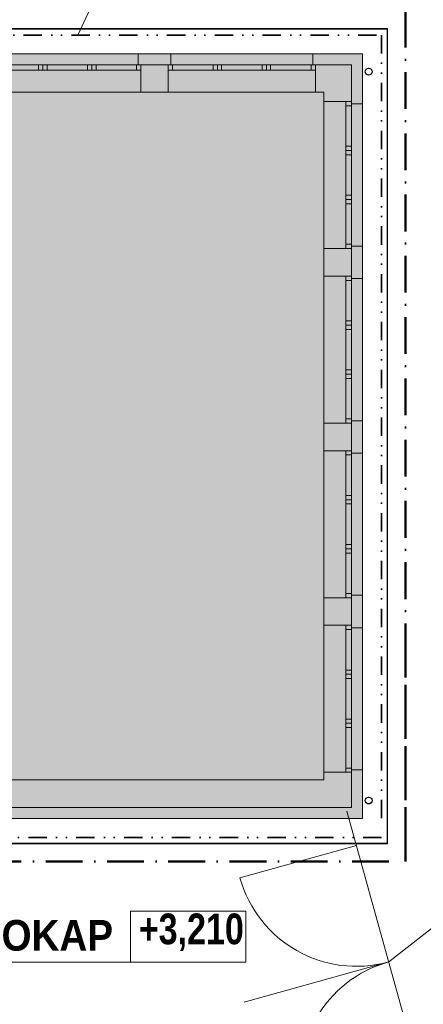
# Model space of a CAD drawing. Header units: millimetres. Extents: x -211955 to 157391, y -241491 to 94551.
# Tile 13 of 18: x 18191 to 24779, y -60808 to -44737. Entities that reach past the tile are written whole.
import ezdxf

# ---------------------------------------------------------------- set-up
doc = ezdxf.new("R2010")
doc.units = ezdxf.units.MM
doc.header["$PDMODE"] = 65
doc.linetypes.add('Cerchovana 2 tecky 0.5x_1', pattern=[780, 300, -160, 0, -160, 0, -160])
doc.linetypes.add('Cerchovana_1', pattern=[1000, 600, -200, 0, -200])
for name, color, linetype, lineweight in [('XR$1$SITUACE - PODKLAD_1', 7, 'Continuous', 25), ('XR$2$FILING_1', 7, 'Continuous', 25), ('XR$4$PODKLAD - ZPEVNĚNÉ PLOCHY_1', 7, 'Continuous', 25), ('XR$5$SITUACE STAVBA_1', 7, 'Continuous', 25)]:
    doc.layers.add(name, color=color, linetype=linetype, lineweight=lineweight)
doc.styles.add('ARIALNARROW', font='ARIALN.TTF')
doc.dimstyles.new('DIMSTYLE_3', dxfattribs={"dimtxt": 400, "dimasz": 600, "dimexe": 0, "dimexo": 0, "dimgap": 200, "dimtad": 2, "dimdec": 1, "dimlfac": 0.001, "dimrnd": 0.05, "dimzin": 4, "dimdsep": 46, "dimtxsty": 'ARIALNARROW', "dimblk1": 'ALL_ML_STRICH', "dimblk2": 'ALL_ML_STRICH', "dimsah": 1, "dimcen": 0, "dimclrd": 6, "dimclre": 6, "dimclrt": 6, "dimadec": 0, "dimazin": 0, "dimtfac": 1, "dimtdec": 0, "dimtix": 1, "dimtmove": 2, "dimatfit": 3, "dimfxl": 0, "dimtzin": 0, "dimlwd": 0, "dimlwe": 13, "dimarcsym": 0})
doc.dimstyles.new('DIMSTYLE_5', dxfattribs={"dimtxt": 400, "dimasz": 600, "dimexe": 0, "dimexo": 0, "dimgap": 200, "dimtad": 2, "dimlfac": 0.001, "dimrnd": 0.05, "dimzin": 4, "dimdsep": 46, "dimtxsty": 'ARIALNARROW', "dimblk1": 'ALL_ML_STRICH', "dimblk2": 'ALL_ML_STRICH', "dimsah": 1, "dimcen": 0, "dimclrd": 6, "dimclre": 6, "dimclrt": 6, "dimadec": 0, "dimazin": 0, "dimtfac": 1, "dimtdec": 0, "dimtix": 1, "dimtmove": 2, "dimatfit": 3, "dimfxl": 0, "dimtzin": 0, "dimlwd": 0, "dimlwe": 13, "dimarcsym": 0})

# ---------------------------------------------------------------- blocks, each defined once
blk = doc.blocks.new('ALL_ML_STRICH')
at = {"color": 0, "linetype": 'ByBlock', "lineweight": -2}
for p, q in [((-0.3, -0.3), (0.3, 0.3)), ((0, -0.5), (0, 0.5)), ((-1, 0), (0.5, 0))]:
    blk.add_line(p, q, dxfattribs=at)
blk = doc.blocks.new('*D22')
at = {"layer": 'DEFPOINTS', "color": 6, "linetype": 'Continuous', "lineweight": 13}
for p in [(16997, -37623), (16997, -45292), (23787, -45292)]:
    blk.add_point(p, dxfattribs=at)
at = {"layer": 'XR$1$SITUACE - PODKLAD_1', "color": 6, "linetype": 'Continuous', "lineweight": -2}
for p, q in [((16997, -42613), (16997, -37623)), ((16997, -37623), (23787, -37623)), ((23787, -42593), (23787, -37623))]:
    blk.add_line(p, q, dxfattribs=at)
at = {"layer": 'XR$1$SITUACE - PODKLAD_1', "color": 6, "linetype": 'Continuous', "lineweight": 13, "xscale": 600, "yscale": 600, "zscale": 600, "rotation": 180}
blk.add_blockref('ALL_ML_STRICH', (16997, -37623), dxfattribs=at)
at = {"layer": 'XR$1$SITUACE - PODKLAD_1', "color": 6, "linetype": 'Continuous', "lineweight": 13, "xscale": 600, "yscale": 600, "zscale": 600}
blk.add_blockref('ALL_ML_STRICH', (23787, -37623), dxfattribs=at)
at = {"layer": 'XR$1$SITUACE - PODKLAD_1', "color": 6, "linetype": 'Continuous', "lineweight": 13, "insert": (20477, -37223), "char_height": 400, "width": 973.71, "attachment_point": 5, "style": 'ARIALNARROW'}
blk.add_mtext('\\W0.81;\\A1;{6.8}', dxfattribs=at)
blk = doc.blocks.new('*D23')
at = {"layer": 'DEFPOINTS', "color": 6, "linetype": 'Continuous', "lineweight": 13}
for p in [(23787, -37623), (23787, -45292), (65354, -62865)]:
    blk.add_point(p, dxfattribs=at)
at = {"layer": 'XR$1$SITUACE - PODKLAD_1', "color": 6, "linetype": 'Continuous', "lineweight": -2}
for p, q in [((23787, -42593), (23787, -37623)), ((23787, -37623), (65354, -37623)), ((65354, -37623), (65354, -37623))]:
    blk.add_line(p, q, dxfattribs=at)
at = {"layer": 'XR$1$SITUACE - PODKLAD_1', "color": 6, "linetype": 'Continuous', "lineweight": 13, "xscale": 600, "yscale": 600, "zscale": 600, "rotation": 180}
blk.add_blockref('ALL_ML_STRICH', (23787, -37623), dxfattribs=at)
at = {"layer": 'XR$1$SITUACE - PODKLAD_1', "color": 6, "linetype": 'Continuous', "lineweight": 13, "xscale": 600, "yscale": 600, "zscale": 600}
blk.add_blockref('ALL_ML_STRICH', (65354, -37623), dxfattribs=at)
at = {"layer": 'XR$1$SITUACE - PODKLAD_1', "color": 6, "linetype": 'Continuous', "lineweight": 13, "insert": (44627, -37223), "char_height": 400, "width": 1622.86, "attachment_point": 5, "style": 'ARIALNARROW'}
blk.add_mtext('\\W0.81;\\A1;{41.55}', dxfattribs=at)
blk = doc.blocks.new('*D29')
at = {"layer": 'DEFPOINTS', "color": 6, "linetype": 'Continuous', "lineweight": 13}
for p in [(23787, -57777), (7057, -59847), (7057, -71449)]:
    blk.add_point(p, dxfattribs=at)
at = {"layer": 'XR$1$SITUACE - PODKLAD_1', "color": 6, "linetype": 'Continuous', "lineweight": -2}
for p, q in [((23787, -61780), (23787, -71449)), ((7057, -63456), (7057, -71449)), ((7057, -71449), (23787, -71449))]:
    blk.add_line(p, q, dxfattribs=at)
at = {"layer": 'XR$1$SITUACE - PODKLAD_1', "color": 6, "linetype": 'Continuous', "lineweight": 13, "xscale": 600, "yscale": 600, "zscale": 600, "rotation": 180}
blk.add_blockref('ALL_ML_STRICH', (7057, -71449), dxfattribs=at)
at = {"layer": 'XR$1$SITUACE - PODKLAD_1', "color": 6, "linetype": 'Continuous', "lineweight": 13, "xscale": 600, "yscale": 600, "zscale": 600}
blk.add_blockref('ALL_ML_STRICH', (23787, -71449), dxfattribs=at)
at = {"layer": 'XR$1$SITUACE - PODKLAD_1', "color": 6, "linetype": 'Continuous', "lineweight": 13, "insert": (15478, -71049), "char_height": 400, "width": 1622.86, "attachment_point": 5, "style": 'ARIALNARROW'}
blk.add_mtext('\\W0.81;\\A1;{16.75}', dxfattribs=at)
blk = doc.blocks.new('*D30')
at = {"layer": 'DEFPOINTS', "color": 6, "linetype": 'Continuous', "lineweight": 13}
for p in [(23787, -57777), (24818, -62671), (32322, -62671)]:
    blk.add_point(p, dxfattribs=at)
at = {"layer": 'XR$1$SITUACE - PODKLAD_1', "color": 6, "linetype": 'Continuous', "lineweight": -2}
for p, q in [((26699, -57777), (32322, -57777)), ((32322, -62671), (32322, -57777)), ((27097, -62671), (32322, -62671))]:
    blk.add_line(p, q, dxfattribs=at)
at = {"layer": 'XR$1$SITUACE - PODKLAD_1', "color": 6, "linetype": 'Continuous', "lineweight": 13, "xscale": 600, "yscale": 600, "zscale": 600}
for p, rotation in [((32322, -57777), 90), ((32322, -62671), 270)]:
    blk.add_blockref('ALL_ML_STRICH', p, dxfattribs=dict(at, rotation=rotation))
at = {"layer": 'XR$1$SITUACE - PODKLAD_1', "color": 6, "linetype": 'Continuous', "lineweight": 13, "insert": (31922, -60139), "char_height": 400, "width": 973.71, "attachment_point": 5, "rotation": 90, "style": 'ARIALNARROW'}
blk.add_mtext('\\W0.81;\\A1;{4.9}', dxfattribs=at)
blk = doc.blocks.new('*D31')
at = {"layer": 'DEFPOINTS', "color": 6, "linetype": 'Continuous', "lineweight": 13}
for p in [(23787, -45292), (23787, -57777), (32322, -57777)]:
    blk.add_point(p, dxfattribs=at)
at = {"layer": 'XR$1$SITUACE - PODKLAD_1', "color": 6, "linetype": 'Continuous', "lineweight": -2}
for p, q in [((26836, -45292), (32322, -45292)), ((32322, -57777), (32322, -45292)), ((26699, -57777), (32322, -57777))]:
    blk.add_line(p, q, dxfattribs=at)
at = {"layer": 'XR$1$SITUACE - PODKLAD_1', "color": 6, "linetype": 'Continuous', "lineweight": 13, "xscale": 600, "yscale": 600, "zscale": 600}
for p, rotation in [((32322, -45292), 90), ((32322, -57777), 270)]:
    blk.add_blockref('ALL_ML_STRICH', p, dxfattribs=dict(at, rotation=rotation))
at = {"layer": 'XR$1$SITUACE - PODKLAD_1', "color": 6, "linetype": 'Continuous', "lineweight": 13, "insert": (31922, -51464), "char_height": 400, "width": 1298.29, "attachment_point": 5, "rotation": 90, "style": 'ARIALNARROW'}
blk.add_mtext('\\W0.81;\\A1;{12.5}', dxfattribs=at)
blk = doc.blocks.new('*D32')
at = {"layer": 'DEFPOINTS', "color": 6, "linetype": 'Continuous', "lineweight": 13}
for p in [(23714, -16694), (23787, -45292), (32322, -45292)]:
    blk.add_point(p, dxfattribs=at)
at = {"layer": 'XR$1$SITUACE - PODKLAD_1', "color": 6, "linetype": 'Continuous', "lineweight": -2}
for p, q in [((25689, -16694), (32322, -16694)), ((32322, -45292), (32322, -16694)), ((26836, -45292), (32322, -45292))]:
    blk.add_line(p, q, dxfattribs=at)
at = {"layer": 'XR$1$SITUACE - PODKLAD_1', "color": 6, "linetype": 'Continuous', "lineweight": 13, "xscale": 600, "yscale": 600, "zscale": 600}
for p, rotation in [((32322, -16694), 90), ((32322, -45292), 270)]:
    blk.add_blockref('ALL_ML_STRICH', p, dxfattribs=dict(at, rotation=rotation))
at = {"layer": 'XR$1$SITUACE - PODKLAD_1', "color": 6, "linetype": 'Continuous', "lineweight": 13, "insert": (31922, -30923), "char_height": 400, "width": 1298.29, "attachment_point": 5, "rotation": 90, "style": 'ARIALNARROW'}
blk.add_mtext('\\W0.81;\\A1;{28.6}', dxfattribs=at)
blk = doc.blocks.new('KOMPLEXNÍ OBJEKT_19')
at = {"layer": 'XR$5$SITUACE STAVBA_1', "color": 251, "linetype": 'Continuous', "lineweight": 13}
for p, q in [((20127, -45472), (20127, -45292)), ((20167, -45472), (20127, -45472))]:
    blk.add_line(p, q, dxfattribs=at)
blk = doc.blocks.new('KOMPLEXNÍ OBJEKT_20')
at = {"layer": 'XR$5$SITUACE STAVBA_1', "color": 251, "linetype": 'Continuous', "lineweight": 13}
for p, q in [((20657, -45472), (20657, -45292)), ((20617, -45472), (20657, -45472))]:
    blk.add_line(p, q, dxfattribs=at)
blk = doc.blocks.new('KOMPLEXNÍ OBJEKT_21')
at = {"layer": 'XR$5$SITUACE STAVBA_1', "color": 251, "linetype": 'Continuous', "lineweight": 13}
for p, q in [((22977, -45472), (22977, -45292)), ((23017, -45472), (22977, -45472))]:
    blk.add_line(p, q, dxfattribs=at)
blk = doc.blocks.new('KOMPLEXNÍ OBJEKT_22')
at = {"layer": 'XR$5$SITUACE STAVBA_1', "color": 251, "linetype": 'Continuous', "lineweight": 13}
for p, q in [((23607, -46072), (23607, -46112)), ((23607, -46112), (23787, -46112))]:
    blk.add_line(p, q, dxfattribs=at)
blk = doc.blocks.new('KOMPLEXNÍ OBJEKT_23')
at = {"layer": 'XR$5$SITUACE STAVBA_1', "color": 251, "linetype": 'Continuous', "lineweight": 13}
for p, q in [((23607, -48472), (23607, -48432)), ((23607, -48432), (23787, -48432))]:
    blk.add_line(p, q, dxfattribs=at)
blk = doc.blocks.new('KOMPLEXNÍ OBJEKT_24')
at = {"layer": 'XR$5$SITUACE STAVBA_1', "color": 251, "linetype": 'Continuous', "lineweight": 13}
for p, q in [((23607, -48922), (23607, -48962)), ((23607, -48962), (23787, -48962))]:
    blk.add_line(p, q, dxfattribs=at)
blk = doc.blocks.new('KOMPLEXNÍ OBJEKT_25')
at = {"layer": 'XR$5$SITUACE STAVBA_1', "color": 251, "linetype": 'Continuous', "lineweight": 13}
for p, q in [((23607, -51322), (23607, -51282)), ((23607, -51282), (23787, -51282))]:
    blk.add_line(p, q, dxfattribs=at)
blk = doc.blocks.new('KOMPLEXNÍ OBJEKT_26')
at = {"layer": 'XR$5$SITUACE STAVBA_1', "color": 251, "linetype": 'Continuous', "lineweight": 13}
for p, q in [((23607, -51772), (23607, -51812)), ((23607, -51812), (23787, -51812))]:
    blk.add_line(p, q, dxfattribs=at)
blk = doc.blocks.new('KOMPLEXNÍ OBJEKT_27')
at = {"layer": 'XR$5$SITUACE STAVBA_1', "color": 251, "linetype": 'Continuous', "lineweight": 13}
for p, q in [((23607, -54172), (23607, -54132)), ((23607, -54132), (23787, -54132))]:
    blk.add_line(p, q, dxfattribs=at)
blk = doc.blocks.new('KOMPLEXNÍ OBJEKT_28')
at = {"layer": 'XR$5$SITUACE STAVBA_1', "color": 251, "linetype": 'Continuous', "lineweight": 13}
for p, q in [((23607, -54622), (23607, -54662)), ((23607, -54662), (23787, -54662))]:
    blk.add_line(p, q, dxfattribs=at)
blk = doc.blocks.new('KOMPLEXNÍ OBJEKT_29')
at = {"layer": 'XR$5$SITUACE STAVBA_1', "color": 251, "linetype": 'Continuous', "lineweight": 13}
for p, q in [((23607, -57022), (23607, -56982)), ((23607, -56982), (23787, -56982))]:
    blk.add_line(p, q, dxfattribs=at)

msp = doc.modelspace()

# ---------------------------------------------------------------- hatches: boundary and pattern name
at = {"layer": 'XR$2$FILING_1', "linetype": 'Continuous', "lineweight": 25}
msp.add_hatch(color=21, dxfattribs=at).paths.add_polyline_path([(23787.151, -57776.677), (23787.151, -45291.677), (16997.151, -45291.677), (16997.151, -46976.677), (-11327.849, -46976.677), (-11327.849, -45291.677), (-18117.849, -45291.677), (-18117.849, -57776.677), (-1407.849, -57776.677), (-1407.849, -59846.677), (7057.151, -59846.677), (7057.151, -57776.677)])

# ---------------------------------------------------------------- linework, layer by layer
at = {"layer": 'XR$1$SITUACE - PODKLAD_1', "color": 7, "linetype": 'Continuous', "lineweight": 13}
for p, q in [((19139.619, -44988.475), (19932.646, -43294.347)), ((24895.429, -62576.707), (23532.399, -57656.354)), ((21786.735, -58742.389), (23687.396, -58215.87)), ((17894.795, -60122.733), (21881.461, -60122.733)), ((24213.914, -60116.531), (21852.833, -60770.594))]:
    msp.add_line(p, q, dxfattribs=at)
at = {"layer": 'XR$1$SITUACE - PODKLAD_1', "color": 30, "linetype": 'Cerchovana 2 tecky 0.5x_1', "lineweight": 35}
for p, q in [((16693.949, -44988.475), (24095.352, -44988.475)), ((24095.352, -44988.475), (24095.352, -58084.878)), ((24095.352, -58084.878), (-18426.051, -58084.878))]:
    msp.add_line(p, q, dxfattribs=at)
at = {"layer": 'XR$1$SITUACE - PODKLAD_1', "color": 7, "linetype": 'Continuous', "lineweight": 13}
msp.add_lwpolyline([(20001.461, -60122.733), (21881.461, -60122.733), (21881.461, -59289.4), (20001.461, -59289.4), (20001.461, -60122.733)], dxfattribs=at)
for centre, start, end in [((23687.396, -58215.87), 195.4837244, 285.4837244), ((24740.432, -62017.191), 105.4837244, 195.4837244)]:
    msp.add_arc(centre, 1972.24, start, end, dxfattribs=at)
at = {"layer": 'XR$4$PODKLAD - ZPEVNĚNÉ PLOCHY_1', "color": 204, "linetype": 'Cerchovana_1', "lineweight": 50}
for p, q in [((24487.151, -44591.677), (24487.151, -58476.677)), ((24487.151, -58476.677), (24487.151, -54926.677)), ((8615.543, -58476.677), (24487.151, -58476.677))]:
    msp.add_line(p, q, dxfattribs=at)
at = {"layer": 'XR$4$PODKLAD - ZPEVNĚNÉ PLOCHY_1', "color": 250, "linetype": 'Continuous', "lineweight": 13}
for p, q in [((24197.151, -44881.677), (17047.151, -44881.677)), ((24187.151, -44891.677), (17047.151, -44891.677)), ((24187.151, -58176.677), (24187.151, -44891.677)), ((24197.151, -58186.677), (24197.151, -44881.677)), ((23787.151, -45291.677), (17047.151, -45291.677)), ((23787.151, -57776.677), (23787.151, -45291.677)), ((7057.151, -57776.677), (23787.151, -57776.677)), ((8567.151, -58176.677), (24187.151, -58176.677)), ((8567.151, -58186.677), (24197.151, -58186.677))]:
    msp.add_line(p, q, dxfattribs=at)
at = {"layer": 'XR$4$PODKLAD - ZPEVNĚNÉ PLOCHY_1', "color": 7, "linetype": 'Continuous', "lineweight": 13}
msp.add_line((24213.914, -60116.531), (28259.981, -56952.261), dxfattribs=at)
at = {"layer": 'XR$5$SITUACE STAVBA_1', "color": 251, "linetype": 'Continuous', "lineweight": 13}
for p, q in [((20127.151, -45291.677), (17807.151, -45291.677)), ((20127.151, -45291.677), (20657.151, -45291.677)), ((22977.151, -45291.677), (20657.151, -45291.677)), ((22977.151, -45291.677), (23787.151, -45291.677)), ((23787.151, -45291.677), (23787.151, -46111.677)), ((17767.151, -45471.677), (20167.151, -45471.677)), ((18497.151, -45561.677), (18497.151, -45471.677)), ((18567.151, -45561.677), (18567.151, -45471.677)), ((18637.151, -45561.677), (18637.151, -45471.677)), ((19297.151, -45561.677), (19297.151, -45471.677)), ((19367.151, -45561.677), (19367.151, -45471.677)), ((19437.151, -45561.677), (19437.151, -45471.677)), ((20097.151, -45561.677), (20097.151, -45471.677)), ((20617.151, -45471.677), (23017.151, -45471.677)), ((20687.151, -45561.677), (20687.151, -45471.677)), ((21347.151, -45561.677), (21347.151, -45471.677)), ((21417.151, -45561.677), (21417.151, -45471.677)), ((21487.151, -45561.677), (21487.151, -45471.677)), ((22147.151, -45561.677), (22147.151, -45471.677)), ((22217.151, -45561.677), (22217.151, -45471.677)), ((22287.151, -45561.677), (22287.151, -45471.677)), ((22947.151, -45561.677), (22947.151, -45471.677)), ((17767.151, -45561.677), (20167.151, -45561.677)), ((20617.151, -45561.677), (23017.151, -45561.677)), ((17767.151, -45921.677), (20167.151, -45921.677)), ((20617.151, -45921.677), (23017.151, -45921.677)), ((23157.151, -46071.677), (23157.151, -48471.677)), ((23517.151, -46071.677), (23517.151, -48471.677)), ((23607.151, -46071.677), (23607.151, -48471.677)), ((23787.151, -48431.677), (23787.151, -46111.677)), ((23517.151, -46141.677), (23607.151, -46141.677)), ((23517.151, -46801.677), (23607.151, -46801.677)), ((23517.151, -46871.677), (23607.151, -46871.677)), ((23517.151, -46941.677), (23607.151, -46941.677)), ((23517.151, -47601.677), (23607.151, -47601.677)), ((23517.151, -47671.677), (23607.151, -47671.677)), ((23517.151, -47741.677), (23607.151, -47741.677)), ((23517.151, -48401.677), (23607.151, -48401.677)), ((23787.151, -48431.677), (23787.151, -48961.677)), ((23157.151, -48921.677), (23157.151, -51321.677)), ((23517.151, -48921.677), (23517.151, -51321.677)), ((23517.151, -48991.677), (23607.151, -48991.677)), ((23607.151, -48921.677), (23607.151, -51321.677)), ((23787.151, -51281.677), (23787.151, -48961.677)), ((23517.151, -49651.677), (23607.151, -49651.677)), ((23517.151, -49721.677), (23607.151, -49721.677)), ((23517.151, -49791.677), (23607.151, -49791.677)), ((23517.151, -50451.677), (23607.151, -50451.677)), ((23517.151, -50521.677), (23607.151, -50521.677)), ((23517.151, -50591.677), (23607.151, -50591.677)), ((23517.151, -51251.677), (23607.151, -51251.677)), ((23787.151, -51281.677), (23787.151, -51811.677)), ((23157.151, -51771.677), (23157.151, -54171.677)), ((23517.151, -51771.677), (23517.151, -54171.677)), ((23517.151, -51841.677), (23607.151, -51841.677)), ((23607.151, -51771.677), (23607.151, -54171.677)), ((23787.151, -54131.677), (23787.151, -51811.677)), ((23517.151, -52501.677), (23607.151, -52501.677)), ((23517.151, -52571.677), (23607.151, -52571.677)), ((23517.151, -52641.677), (23607.151, -52641.677)), ((23517.151, -53301.677), (23607.151, -53301.677)), ((23517.151, -53371.677), (23607.151, -53371.677)), ((23517.151, -53441.677), (23607.151, -53441.677)), ((23517.151, -54101.677), (23607.151, -54101.677)), ((23787.151, -54131.677), (23787.151, -54661.677)), ((23157.151, -54621.677), (23157.151, -57021.677)), ((23517.151, -54621.677), (23517.151, -57021.677)), ((23607.151, -54621.677), (23607.151, -57021.677)), ((23517.151, -54691.677), (23607.151, -54691.677)), ((23787.151, -56981.677), (23787.151, -54661.677)), ((23517.151, -55351.677), (23607.151, -55351.677)), ((23517.151, -55421.677), (23607.151, -55421.677)), ((23517.151, -55491.677), (23607.151, -55491.677)), ((23517.151, -56151.677), (23607.151, -56151.677)), ((23517.151, -56221.677), (23607.151, -56221.677)), ((23517.151, -56291.677), (23607.151, -56291.677)), ((23517.151, -56951.677), (23607.151, -56951.677)), ((23787.151, -56981.677), (23787.151, -57776.677)), ((23787.151, -57776.677), (16637.151, -57776.677))]:
    msp.add_line(p, q, dxfattribs=at)
at = {"layer": 'XR$5$SITUACE STAVBA_1', "color": 251, "linetype": 'Continuous', "lineweight": 18}
for p, q in [((20167.151, -45921.677), (20167.151, -45471.677)), ((20617.151, -45471.677), (20167.151, -45471.677)), ((20617.151, -45921.677), (20617.151, -45471.677)), ((23607.151, -45471.677), (23017.151, -45471.677)), ((23017.151, -45921.677), (23017.151, -45471.677)), ((23607.151, -45471.677), (23607.151, -46071.677)), ((20617.151, -45921.677), (20167.151, -45921.677)), ((23157.151, -45921.677), (23017.151, -45921.677)), ((23157.151, -45921.677), (23157.151, -46071.677)), ((23157.151, -46071.677), (23607.151, -46071.677)), ((23157.151, -48471.677), (23607.151, -48471.677)), ((23157.151, -48471.677), (23157.151, -48921.677)), ((23607.151, -48471.677), (23607.151, -48921.677)), ((23157.151, -48921.677), (23607.151, -48921.677)), ((23157.151, -51321.677), (23607.151, -51321.677)), ((23157.151, -51321.677), (23157.151, -51771.677)), ((23607.151, -51321.677), (23607.151, -51771.677)), ((23157.151, -51771.677), (23607.151, -51771.677)), ((23157.151, -54171.677), (23607.151, -54171.677)), ((23157.151, -54171.677), (23157.151, -54621.677)), ((23607.151, -54171.677), (23607.151, -54621.677)), ((23157.151, -54621.677), (23607.151, -54621.677)), ((23157.151, -57021.677), (23157.151, -57146.677)), ((23157.151, -57021.677), (23607.151, -57021.677)), ((23607.151, -57021.677), (23607.151, -57596.677)), ((23157.151, -57146.677), (17627.151, -57146.677)), ((23607.151, -57596.677), (16677.151, -57596.677))]:
    msp.add_line(p, q, dxfattribs=at)
at = {"layer": 'XR$5$SITUACE STAVBA_1', "color": 251, "linetype": 'Continuous', "lineweight": 25}
for centre in [(23887.151, -45585.082), (23887.151, -57483.271)]:
    msp.add_circle(centre, 55, dxfattribs=at)

# ---------------------------------------------------------------- block references
at = {"layer": 'XR$5$SITUACE STAVBA_1', "color": 251, "linetype": 'Continuous', "lineweight": 13}
for name in ['KOMPLEXNÍ OBJEKT_19', 'KOMPLEXNÍ OBJEKT_20', 'KOMPLEXNÍ OBJEKT_21', 'KOMPLEXNÍ OBJEKT_22', 'KOMPLEXNÍ OBJEKT_23', 'KOMPLEXNÍ OBJEKT_24', 'KOMPLEXNÍ OBJEKT_25', 'KOMPLEXNÍ OBJEKT_26', 'KOMPLEXNÍ OBJEKT_27', 'KOMPLEXNÍ OBJEKT_28', 'KOMPLEXNÍ OBJEKT_29']:
    msp.add_blockref(name, (0, 0), dxfattribs=at)

# ---------------------------------------------------------------- texts
at = {"layer": 'XR$1$SITUACE - PODKLAD_1', "color": 7, "linetype": 'Continuous', "lineweight": 13, "char_height": 500, "attachment_point": 7, "style": 'ARIALNARROW'}
for s, insert, width in [('\\W1.10;\\fArial Narrow|i0|b1|c0|p0;OKAP  ', (17894.795, -59939.4), 2381.55683), ('\\W0.97;\\fArial Narrow|i0|b1|c0|p0;+3,210', (20134.795, -59939.4), 1988.41233)]:
    msp.add_mtext(s, dxfattribs=dict(at, insert=insert, width=width))

# ---------------------------------------------------------------- dimensions: what is measured, and where the dimension line sits
at = {"layer": 'XR$1$SITUACE - PODKLAD_1', "color": 6, "linetype": 'Continuous', "lineweight": 13}
for base, p1, p2, picture, middle in [((32322.474, -16694.237), (26835.93, -45291.677), (25689.044, -16694.237), '*D32', (31922.474, -30922.557)), ((32322.474, -45291.677), (26699.115, -57776.677), (26835.93, -45291.677), '*D31', (31922.474, -51463.777)), ((32322.474, -57776.677), (27096.834, -62670.917), (26699.115, -57776.677), '*D30', (31922.474, -60138.997))]:
    dim = msp.add_linear_dim(base=base, p1=p1, p2=p2, angle=90, dimstyle='DIMSTYLE_3', override={"dimpost": '<>', "dimclrd": 6, "dimclre": 6, "dimclrt": 6, "dimlwd": 0, "dimlwe": 13}, dxfattribs=at)
    dim.commit()
    dim.dimension.update_dxf_attribs({"geometry": picture, "text_midpoint": middle, "dimtype": 160})
for base, p1, p2, dimstyle, picture, middle in [((23787.151, -37623.366), (16997.151, -42613.426), (23787.151, -42593.278), 'DIMSTYLE_3', '*D22', (20476.951, -37223.366)), ((65354.474, -37623.366), (23787.151, -42593.278), (65354.474, -37623.366), 'DIMSTYLE_5', '*D23', (44626.813, -37223.366)), ((23787.151, -71448.886), (7057.151, -63455.722), (23787.151, -61780.395), 'DIMSTYLE_5', '*D29', (15478.151, -71048.886))]:
    dim = msp.add_linear_dim(base=base, p1=p1, p2=p2, dimstyle=dimstyle, override={"dimpost": '<>', "dimclrd": 6, "dimclre": 6, "dimclrt": 6, "dimlwd": 0, "dimlwe": 13}, dxfattribs=at)
    dim.commit()
    dim.dimension.update_dxf_attribs({"geometry": picture, "text_midpoint": middle, "dimtype": 160})

doc.saveas('drawing.dxf')
